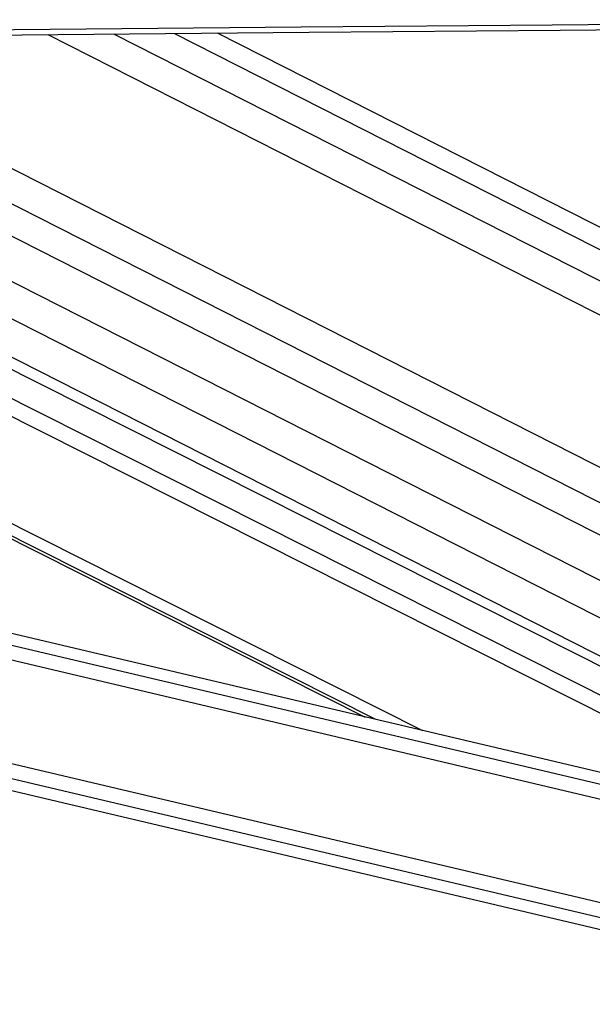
# Model space of a CAD drawing. Header units: millimetres. Extents: x 10 to 13239, y 20 to 10604.
# Tile 48 of 130: x 5286 to 5384, y 2934 to 3102. Entities that reach past the tile are written whole.
import ezdxf

# ---------------------------------------------------------------- set-up
doc = ezdxf.new("R2010")
doc.units = ezdxf.units.MM
doc.layers.add('COMPONENT_GEOMETRY', color=7, linetype='Continuous')
doc.styles.add('SLDTEXTSTYLE0', font='TXT', dxfattribs={"width": 0.75})
doc.dimstyles.new('SLDDIMSTYLE0', dxfattribs={"dimtxt": 75, "dimasz": 3.302, "dimexe": 0, "dimexo": 0.0625, "dimgap": 18.75, "dimtad": 0, "dimtih": 1, "dimtoh": 1, "dimdec": 0, "dimrnd": 1e-09, "dimzin": 12, "dimdsep": 46, "dimtxsty": 'SLDTEXTSTYLE0', "dimsah": 1, "dimcen": 0.09, "dimadec": 0, "dimazin": 3, "dimtfac": 1, "dimtdec": 0, "dimtofl": 0, "dimtmove": 0, "dimatfit": 3, "dimfxl": 1, "dimfrac": 2, "dimtolj": 1, "dimtzin": 12, "dimarcsym": 0})

# ---------------------------------------------------------------- blocks, each defined once
blk = doc.blocks.new('_D_4')
at = {"layer": 'COMPONENT_GEOMETRY', "color": 7}
for p, q in [((6913.41, 3087.79), (6450.56, 3087.79)), ((6453.74, 3087.79), (6453.74, 2091.19)), ((6303.68, 2075.95), (6280.83, 2075.95)), ((6280.83, 2075.95), (6280.83, 1956.89)), ((6603.79, 2075.95), (6626.64, 2075.95)), ((6626.64, 2075.95), (6626.64, 1956.89)), ((6280.83, 1956.89), (6303.68, 1956.89)), ((6626.64, 1956.89), (6603.79, 1956.89)), ((6453.74, 848.07), (6453.74, 1844.68)), ((4107.11, 848.07), (6456.91, 848.07))]:
    blk.add_line(p, q, dxfattribs=at)
for points in [[(6453.74, 3087.79), (6453.23, 3084.49), (6454.24, 3084.49)], [(6453.74, 848.07), (6454.24, 851.37), (6453.23, 851.37)]]:
    blk.add_solid(points, dxfattribs=at)
at = {"layer": 'COMPONENT_GEOMETRY', "color": 7, "char_height": 75, "attachment_point": 1, "style": 'SLDTEXTSTYLE0'}
for s, insert in [('7\'4.18"', (6303.68, 2053.57)), ('2240mm', (6249.15, 1941.36))]:
    blk.add_mtext(s, dxfattribs=dict(at, insert=insert))

msp = doc.modelspace()

# ---------------------------------------------------------------- linework, layer by layer
at = {"color": 8, "linetype": 'Continuous', "lineweight": 25}
for p, q in [((5302.46, 3099.36), (5469.96, 3014.32)), ((5312.7, 3099.45), (5469.96, 3019.61)), ((5347.06, 2982.52), (5118.1, 3097.76)), ((5355.1, 2980.62), (5122.3, 3097.79)), ((5421.67, 2965.33), (5157.89, 3098.1)), ((5423.87, 2967.3), (5163.89, 3098.15)), ((5191.3, 3098.39), (5451.53, 2966.27)), ((5218.54, 3098.63), (5470.02, 2970.95)), ((5229.27, 3098.72), (5470.01, 2976.5)), ((5240.89, 3098.82), (5470.01, 2982.5)), ((5291.12, 3099.26), (5469.97, 3008.46)), ((5401.38, 2944.99), (4766.43, 3094.71)), ((5401.94, 2947.39), (4776.77, 3094.8)), ((5405.88, 2964.1), (4848.96, 3095.43)), ((5406.45, 2966.5), (4859.31, 3095.52))]:
    msp.add_line(p, q, dxfattribs=at)
at = {"color": 7, "linetype": 'Continuous', "lineweight": 25}
for p, q in [((5469.95, 3023.4), (5320.04, 3099.51)), ((5117.16, 3097.75), (5345.25, 2982.94)), ((5429.02, 2969.64), (5173.52, 3098.24)), ((5178.59, 3098.28), (5445.62, 2962.71)), ((5203.57, 3098.5), (5470.03, 2963.21)), ((4758.26, 3094.64), (5400.93, 2943.1)), ((5406.9, 2968.41), (4867.55, 3095.59))]:
    msp.add_line(p, q, dxfattribs=at)
at = {"color": 7, "linetype": 'Continuous', "lineweight": 25, "flags": 128}
for points in [[(4734.67, 3095.36), (4777.51, 3095.73), (4820.34, 3096.1), (4863.17, 3096.47), (4906, 3096.84), (4948.84, 3097.21), (4991.67, 3097.58), (5077.33, 3098.32), (5120.17, 3098.69), (5163, 3099.06), (5205.83, 3099.44), (5248.66, 3099.81), (5291.5, 3100.18), (5334.33, 3100.56), (5377.16, 3100.93), (5419.99, 3101.3), (5477.33, 3101.8)], [(4736.01, 3094.45), (4778.84, 3094.82), (4821.68, 3095.19), (4864.51, 3095.56), (4907.34, 3095.93), (4950.17, 3096.3), (4993.01, 3096.67), (5035.84, 3097.04), (5121.5, 3097.79), (5164.34, 3098.16), (5207.17, 3098.53), (5250, 3098.9), (5292.83, 3099.28), (5335.67, 3099.65), (5378.5, 3100.02), (5421.33, 3100.4), (5477.33, 3100.89)]]:
    msp.add_lwpolyline(points, dxfattribs=at)

# ---------------------------------------------------------------- dimensions: what is measured, and where the dimension line sits
at = {"layer": 'COMPONENT_GEOMETRY', "color": 7}
dim = msp.add_linear_dim(base=(6453.74, 848.07), p1=(6914.68, 3087.79), p2=(4105.84, 848.07), angle=90, dimstyle='SLDDIMSTYLE0', dxfattribs=at)
dim.commit()
dim.dimension.update_dxf_attribs({"geometry": '_D_4', "text_midpoint": (6453.74, 1967.93), "dimtype": 160})

doc.saveas('drawing.dxf')
